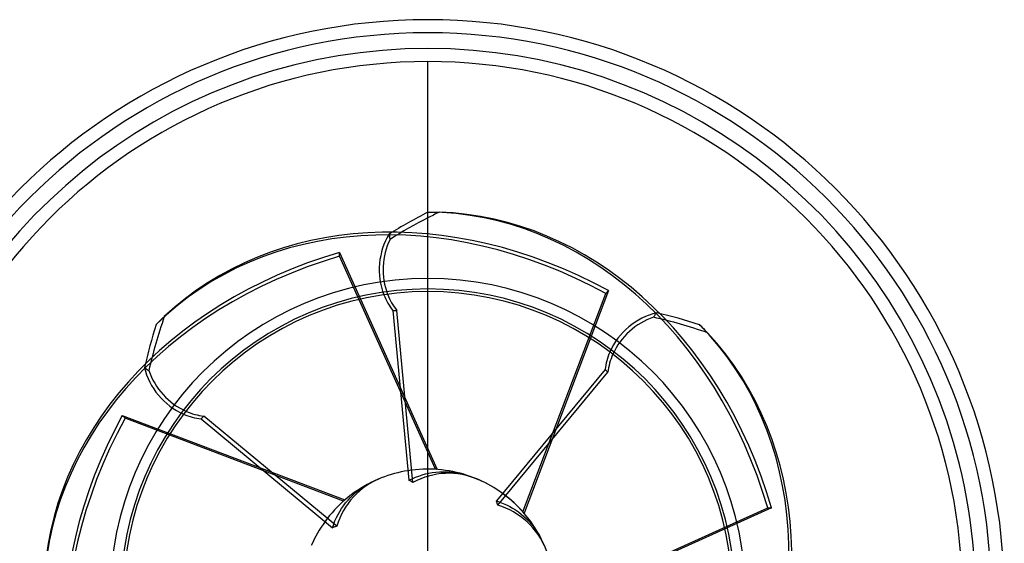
# Model space of a CAD drawing. Header units: millimetres. Extents: x -156 to 88, y -100 to 88.
# Tile 4 of 4: x -62 to 88, y 8 to 88. Entities that reach past the tile are written whole.
import ezdxf

# ---------------------------------------------------------------- set-up
doc = ezdxf.new("R2010")
doc.units = ezdxf.units.MM
doc.layers.add('HIDDEN', color=7, linetype='Continuous')
doc.layers.add('THICK', color=7, linetype='Continuous')

msp = doc.modelspace()

# ---------------------------------------------------------------- linework, layer by layer
at = {"layer": 'HIDDEN'}
for p, q in [((0, -81.6), (0, 81.6)), ((0, -81.6), (0, 81.6)), ((0.02, 58.64), (0.31, 58.64)), ((0.31, 58.64), (0.59, 58.63)), ((0.59, 58.63), (0.88, 58.63)), ((0.88, 58.63), (1.16, 58.63)), ((1.16, 58.63), (1.45, 58.62)), ((1.45, 58.62), (1.73, 58.62)), ((-5.9, 55.27), (-5.89, 55.14)), ((-5.89, 55.14), (-5.87, 55)), ((-5.87, 55), (-5.85, 54.87)), ((-5.85, 54.87), (-5.83, 54.74)), ((-5.83, 54.74), (-5.79, 54.61)), ((-5.79, 54.61), (-5.76, 54.47)), ((-13.48, 51.89), (-13.48, 52.48)), ((-13.48, 52.48), (1.43, 19.35)), ((1.16, 19.37), (-13.48, 51.89)), ((27.58, 46.64), (14.69, 12.67)), ((27.16, 46.22), (27.58, 46.64)), ((14.51, 12.88), (27.16, 46.22)), ((-40.84, 42.08), (-40.63, 42.28)), ((-40.63, 42.28), (-40.43, 42.48)), ((-40.43, 42.48), (-40.22, 42.67)), ((34.51, 42.71), (34.45, 42.59)), ((34.59, 42.82), (34.51, 42.71)), ((34.66, 42.94), (34.59, 42.82)), ((34.74, 43.04), (34.66, 42.94)), ((34.82, 43.15), (34.74, 43.04)), ((34.91, 43.25), (34.82, 43.15)), ((-41.45, 41.48), (-41.25, 41.68)), ((-41.25, 41.68), (-41.04, 41.88)), ((-41.04, 41.88), (-40.84, 42.08)), ((41.48, 41.45), (41.68, 41.25)), ((41.68, 41.25), (41.88, 41.04)), ((41.88, 41.04), (42.08, 40.84)), ((42.08, 40.84), (42.28, 40.63)), ((42.28, 40.63), (42.48, 40.43)), ((42.48, 40.43), (42.67, 40.22)), ((-43.25, 34.91), (-43.15, 34.82)), ((-43.15, 34.82), (-43.04, 34.74)), ((-43.04, 34.74), (-42.94, 34.66)), ((-42.94, 34.66), (-42.82, 34.59)), ((-42.82, 34.59), (-42.71, 34.51)), ((-42.71, 34.51), (-42.59, 34.45)), ((-46.22, 27.16), (-46.64, 27.58)), ((-46.64, 27.58), (-12.67, 14.69)), ((-12.88, 14.51), (-46.22, 27.16)), ((-2.39, 17.94), (-1.87, 18.16)), ((-1.87, 18.16), (-1.36, 18.35)), ((-1.36, 18.35), (-0.85, 18.52)), ((-0.85, 18.52), (-0.34, 18.66)), ((-0.34, 18.66), (0.16, 18.78)), ((0.16, 18.78), (0.67, 18.87)), ((0.67, 18.87), (1.21, 18.95)), ((1.21, 18.95), (1.76, 18.99)), ((1.76, 18.99), (2.31, 19.01)), ((2.31, 19.01), (2.86, 19.01)), ((2.86, 19.01), (3.39, 18.98)), ((3.39, 18.98), (3.9, 18.92)), ((3.9, 18.92), (4.42, 18.84)), ((4.42, 18.84), (4.96, 18.74)), ((4.96, 18.74), (5.5, 18.6)), ((5.5, 18.6), (6.03, 18.44)), ((-10.2, 16.45), (-9.74, 16.75)), ((-9.74, 16.75), (-9.27, 17.04)), ((-9.27, 17.04), (-8.77, 17.3)), ((-2.89, 17.69), (-2.39, 17.94)), ((-12.18, 14.68), (-11.81, 15.08)), ((-11.81, 15.08), (-11.42, 15.46)), ((-11.42, 15.46), (-11.02, 15.81)), ((-11.02, 15.81), (-10.62, 16.14)), ((-10.62, 16.14), (-10.2, 16.45)), ((-13.17, 13.39), (-12.87, 13.82)), ((-12.87, 13.82), (-12.54, 14.26)), ((-12.54, 14.26), (-12.18, 14.68)), ((10.46, 14.56), (11, 14.37)), ((11, 14.37), (11.52, 14.17)), ((11.52, 14.17), (12.02, 13.94)), ((12.02, 13.94), (12.5, 13.7)), ((12.5, 13.7), (12.95, 13.44)), ((-13.94, 12.02), (-13.7, 12.5)), ((-13.7, 12.5), (-13.44, 12.95)), ((-13.44, 12.95), (-13.17, 13.39)), ((12.95, 13.44), (13.39, 13.17)), ((13.39, 13.17), (13.82, 12.87)), ((13.82, 12.87), (14.26, 12.54)), ((14.26, 12.54), (14.68, 12.18)), ((14.68, 12.18), (15.08, 11.81)), ((52.48, 13.48), (19.35, -1.43)), ((19.37, -1.16), (51.89, 13.48)), ((51.89, 13.48), (52.48, 13.48)), ((-14.56, 10.46), (-14.37, 11)), ((-14.37, 11), (-14.17, 11.52)), ((-14.17, 11.52), (-13.94, 12.02)), ((15.08, 11.81), (15.46, 11.42)), ((15.46, 11.42), (15.81, 11.02)), ((15.81, 11.02), (16.14, 10.62)), ((16.14, 10.62), (16.45, 10.2)), ((16.45, 10.2), (16.75, 9.74)), ((16.75, 9.74), (17.04, 9.27)), ((17.04, 9.27), (17.3, 8.77))]:
    msp.add_line(p, q, dxfattribs=at)
for radius, start, end in [(86, 0, 180), (86, 0, 180), (86, 0, 180), (81.6, 90, 270), (81.6, 270, 90), (46.9, 0, 180), (19.4, 71.8871, 98.9912), (19.4, 116.8872, 143.9912), (19.4, 26.8871, 53.9912)]:
    msp.add_arc((0, 0), radius, start, end, dxfattribs=at)
for centre, major_axis, ratio, start_param, end_param in [((6.86, -7.28), (48.54, -48.54), 0.809017, 1.919862, 3.135895), ((7.28, -6.86), (-48.54, 48.54), 0.809017, -1.22173, -0.02588), ((41.26, 0), (79.93, 0), 0.856451, 2.113237, 2.201856), ((41.26, 0), (79.93, 0), 0.856451, 2.112908, 2.113237), ((40.64, 0), (78.73, 0), 0.856451, 2.087759, 2.113237), ((-0.29, -10), (0, -68.64), 0.809017, 1.919862, 3.135895), ((0.29, -10), (0, 68.64), 0.809017, -1.22173, -0.02588), ((40.64, 0), (78.73, 0), 0.856451, 2.113237, 2.201087), ((-0.29, 49.84), (0, -8.8), 0.809017, -2.235737, -1.121014), ((0.29, 49.84), (0, 8.8), 0.809017, 1.016432, 2.01078), ((10, -0.29), (68.64, 0), 0.809017, 1.919862, 3.135895), ((10, 0.29), (-68.64, 0), 0.809017, -1.22173, -0.02588), ((28.74, 28.74), (55.67, 55.67), 0.856451, 2.087759, 2.201087), ((35.03, 35.45), (-6.22, -6.22), 0.809017, -2.235737, -1.121014), ((35.45, 35.03), (6.22, 6.22), 0.809017, 1.016432, 2.01078), ((28.74, -28.74), (55.67, -55.67), 0.856451, 2.087759, 2.201087), ((29.18, -29.18), (56.52, -56.52), 0.856451, 2.112908, 2.201856), ((29.18, 29.18), (56.52, 56.52), 0.856451, 2.112908, 2.201856), ((-7.28, -6.86), (-48.54, -48.54), 0.809017, 1.919862, 3.135895), ((-6.86, -7.28), (48.54, 48.54), 0.809017, -1.22173, -0.02588), ((-35.45, 35.03), (6.22, -6.22), 0.809017, -2.235737, -1.121014), ((-35.03, 35.45), (-6.22, 6.22), 0.809017, 1.016432, 2.01078), ((6.86, 7.28), (-48.54, -48.54), 0.809017, -1.22173, -0.02588), ((7.28, 6.86), (48.54, 48.54), 0.809017, 1.919862, 3.135895), ((0, 0), (-13.72, -13.72), 1, -1.98077, -1.886925), ((0, 0), (-19.4, 0), 1, -3.141593, -1.886925), ((0, 0), (-13.72, 13.72), 1, -2.356194, -1.886925)]:
    msp.add_ellipse(centre, major_axis=major_axis, ratio=ratio, start_param=start_param, end_param=end_param, dxfattribs=at)
at = {"layer": 'THICK'}
for p, q in [((-5.33, 43.62), (-2.89, 17.69)), ((-5.33, 43.62), (-4.74, 43.62)), ((-2.28, 17.37), (-4.74, 43.62)), ((27.07, 34.61), (10.46, 14.56)), ((27.07, 34.61), (27.49, 34.19)), ((10.67, 13.89), (27.49, 34.19)), ((-34.61, 27.07), (-34.19, 27.49)), ((-34.61, 27.07), (-14.56, 10.46)), ((-13.89, 10.67), (-34.19, 27.49)), ((-7.11, 18.05), (-7.69, 17.8)), ((-0.47, 18.16), (-1.07, 17.94)), ((0.13, 18.35), (-0.47, 18.16)), ((0.75, 18.5), (0.13, 18.35)), ((1.39, 18.62), (0.75, 18.5)), ((2.05, 18.71), (1.39, 18.62)), ((2.71, 18.75), (2.05, 18.71)), ((3.35, 18.76), (2.71, 18.75)), ((3.96, 18.73), (3.35, 18.76)), ((4.6, 18.67), (3.96, 18.73)), ((5.25, 18.56), (4.6, 18.67)), ((5.9, 18.42), (5.25, 18.56)), ((6.54, 18.24), (5.9, 18.42)), ((7.15, 18.03), (6.54, 18.24)), ((-9.41, 16.84), (-9.95, 16.45)), ((-8.85, 17.2), (-9.41, 16.84)), ((-8.27, 17.52), (-8.85, 17.2)), ((-7.69, 17.8), (-8.27, 17.52)), ((-2.79, 17.64), (-2.89, 17.69)), ((-2.69, 17.59), (-2.79, 17.64)), ((-2.58, 17.54), (-2.69, 17.59)), ((-2.48, 17.49), (-2.58, 17.54)), ((-2.38, 17.43), (-2.48, 17.49)), ((-2.28, 17.37), (-2.38, 17.43)), ((-1.67, 17.67), (-2.28, 17.37)), ((-1.07, 17.94), (-1.67, 17.67)), ((7.73, 17.79), (7.15, 18.03)), ((-11.35, 15.18), (-11.78, 14.68)), ((-10.9, 15.63), (-11.35, 15.18)), ((-10.44, 16.05), (-10.9, 15.63)), ((-9.95, 16.45), (-10.44, 16.05)), ((-12.55, 13.61), (-12.88, 13.06)), ((-12.18, 14.15), (-12.55, 13.61)), ((-11.78, 14.68), (-12.18, 14.15)), ((10.5, 14.45), (10.46, 14.56)), ((10.54, 14.34), (10.5, 14.45)), ((10.58, 14.23), (10.54, 14.34)), ((10.61, 14.12), (10.58, 14.23)), ((10.64, 14.01), (10.61, 14.12)), ((10.67, 13.89), (10.64, 14.01)), ((11.31, 13.68), (10.67, 13.89)), ((11.93, 13.44), (11.31, 13.68)), ((-13.17, 12.51), (-13.44, 11.93)), ((-12.88, 13.06), (-13.17, 12.51)), ((12.51, 13.17), (11.93, 13.44)), ((13.06, 12.88), (12.51, 13.17)), ((13.61, 12.55), (13.06, 12.88)), ((14.15, 12.18), (13.61, 12.55)), ((14.68, 11.78), (14.15, 12.18)), ((-14.34, 10.54), (-14.45, 10.5)), ((-14.23, 10.58), (-14.34, 10.54)), ((-14.12, 10.61), (-14.23, 10.58)), ((-14.01, 10.64), (-14.12, 10.61)), ((-13.89, 10.67), (-14.01, 10.64)), ((-13.68, 11.31), (-13.89, 10.67)), ((-13.44, 11.93), (-13.68, 11.31)), ((15.18, 11.35), (14.68, 11.78)), ((15.63, 10.9), (15.18, 11.35)), ((16.05, 10.44), (15.63, 10.9)), ((-14.45, 10.5), (-14.56, 10.46)), ((16.45, 9.95), (16.05, 10.44)), ((16.84, 9.41), (16.45, 9.95)), ((17.2, 8.85), (16.84, 9.41)), ((17.52, 8.27), (17.2, 8.85)), ((17.8, 7.69), (17.52, 8.27))]:
    msp.add_line(p, q, dxfattribs=at)
for radius, start, end in [(88, 0, 180), (86, 0, 180), (83.6, 90, 237.4336), (83.6, 302.5665, 90), (48.5, 90, 180), (48.5, 0, 90), (46.9, 0, 180), (46.5, 90, 270), (46.5, 270, 90), (19.4, 98.9912, 111.5102), (19.4, 53.9912, 66.5102), (19.4, 143.9912, 156.5102)]:
    msp.add_arc((0, 0), radius, start, end, dxfattribs=at)
for centre, major_axis, start_param, end_param in [((-0.29, 49.84), (0, -8.8), -1.121014, -0.785398), ((0.29, 49.84), (0, 8.8), 2.01078, 2.356194), ((35.03, 35.45), (-6.22, -6.22), -1.121014, -0.785398), ((35.45, 35.03), (6.22, 6.22), 2.01078, 2.356194), ((-35.45, 35.03), (6.22, -6.22), -1.121014, -0.785398), ((-35.03, 35.45), (-6.22, 6.22), 2.01078, 2.356194)]:
    msp.add_ellipse(centre, major_axis=major_axis, ratio=0.809017, start_param=start_param, end_param=end_param, dxfattribs=at)

doc.saveas('drawing.dxf')
